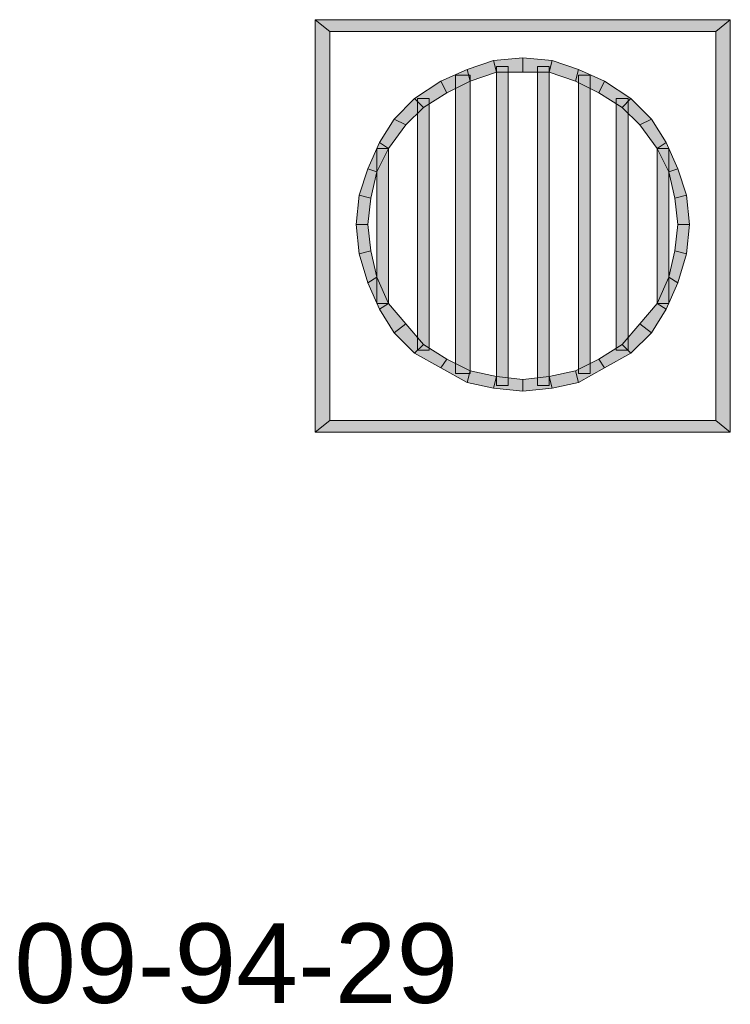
# Model space of a CAD drawing. Header units: millimetres. Extents: x 11 to 308, y -2333 to 36.
# Tile 15 of 85: x 210 to 231, y -2008 to -1980. Entities that reach past the tile are written whole.
import ezdxf

# ---------------------------------------------------------------- set-up
doc = ezdxf.new("R2010")
doc.units = ezdxf.units.MM
doc.layers.add('DGE_DATOS', color=7, linetype='Continuous', lineweight=0)
doc.layers.add('DGE_SIMBOLOS', color=7, linetype='Continuous', lineweight=0)
doc.styles.add('DGE_ARIAL', font='arial.ttf')

# ---------------------------------------------------------------- blocks, each defined once
blk = doc.blocks.new('DGE_09_94_29')
at = {"layer": 'DGE_SIMBOLOS', "true_color": 0x000000}
for points in [[(5.743, 5.457), (-5.856, 5.118), (-6.279, 5.457), (5.743, 5.457)], [(-5.856, 5.118), (-6.279, 5.457), (-5.856, -6.143), (-5.856, 5.118)], [(-6.279, 5.457), (-5.856, -6.143), (-6.279, -6.481), (-6.279, 5.457)], [(5.32, 5.118), (5.743, 5.457), (-5.856, 5.118), (5.32, 5.118)], [(5.743, -6.481), (5.32, 5.118), (5.743, 5.457), (5.743, -6.481)], [(5.32, -6.143), (5.743, -6.481), (5.32, 5.118), (5.32, -6.143)], [(-0.268, 4.356), (-0.268, 3.933), (-1.115, 4.271), (-0.268, 4.356)], [(0.579, 4.271), (0.494, 3.933), (-0.268, 4.356), (0.579, 4.271)], [(0.494, 3.933), (-0.268, 4.356), (-0.268, 3.933), (0.494, 3.933)], [(-1.877, 4.017), (-1.792, 3.679), (-2.639, 3.679), (-1.877, 4.017)], [(-1.115, 4.271), (-1.03, 3.933), (-1.877, 4.017), (-1.115, 4.271)], [(-1.03, 3.933), (-1.877, 4.017), (-1.792, 3.679), (-1.03, 3.933)], [(-0.268, 3.933), (-1.115, 4.271), (-1.03, 3.933), (-0.268, 3.933)], [(-1.03, -5.127), (-0.691, -5.127), (-1.03, 4.102), (-1.03, -5.127)], [(-0.691, -5.127), (-1.03, 4.102), (-0.691, 4.102), (-0.691, -5.127)], [(0.155, -5.127), (0.494, -5.127), (0.155, 4.102), (0.155, -5.127)], [(0.494, -5.127), (0.155, 4.102), (0.494, 4.102), (0.494, -5.127)], [(1.256, 3.679), (0.579, 4.271), (0.494, 3.933), (1.256, 3.679)], [(1.341, 4.017), (1.256, 3.679), (0.579, 4.271), (1.341, 4.017)], [(1.933, 3.34), (1.341, 4.017), (1.256, 3.679), (1.933, 3.34)], [(2.103, 3.679), (1.933, 3.34), (1.341, 4.017), (2.103, 3.679)], [(-2.215, -4.788), (-1.792, -4.788), (-2.215, 3.848), (-2.215, -4.788)], [(-1.792, -4.788), (-2.215, 3.848), (-1.792, 3.848), (-1.792, -4.788)], [(1.341, -4.788), (1.679, -4.788), (1.341, 3.848), (1.341, -4.788)], [(1.679, -4.788), (1.341, 3.848), (1.679, 3.848), (1.679, -4.788)], [(-2.639, 3.679), (-2.469, 3.34), (-3.401, 3.171), (-2.639, 3.679)], [(-1.792, 3.679), (-2.639, 3.679), (-2.469, 3.34), (-1.792, 3.679)], [(2.611, 2.917), (2.103, 3.679), (1.933, 3.34), (2.611, 2.917)], [(2.865, 3.171), (2.611, 2.917), (2.103, 3.679), (2.865, 3.171)], [(-3.401, 3.171), (-3.147, 2.917), (-3.993, 2.578), (-3.401, 3.171)], [(-2.469, 3.34), (-3.401, 3.171), (-3.147, 2.917), (-2.469, 3.34)], [(-3.316, -4.111), (-2.977, -4.111), (-3.316, 3.171), (-3.316, -4.111)], [(-2.977, -4.111), (-3.316, 3.171), (-2.977, 3.171), (-2.977, -4.111)], [(3.119, 2.409), (2.865, 3.171), (2.611, 2.917), (3.119, 2.409)], [(3.457, 2.578), (3.119, 2.409), (2.865, 3.171), (3.457, 2.578)], [(-3.147, 2.917), (-3.993, 2.578), (-3.655, 2.409), (-3.147, 2.917)], [(2.441, -4.111), (2.78, -4.111), (2.441, 3.086), (2.441, -4.111)], [(2.78, -4.111), (2.441, 3.086), (2.78, 3.086), (2.78, -4.111)], [(-3.993, 2.578), (-3.655, 2.409), (-4.417, 1.901), (-3.993, 2.578)], [(3.627, 1.731), (3.457, 2.578), (3.119, 2.409), (3.627, 1.731)], [(3.881, 1.901), (3.627, 1.731), (3.457, 2.578), (3.881, 1.901)], [(-3.655, 2.409), (-4.417, 1.901), (-4.163, 1.731), (-3.655, 2.409)], [(-4.417, 1.901), (-4.163, 1.731), (-4.755, 1.139), (-4.417, 1.901)], [(-4.163, 1.731), (-4.755, 1.139), (-4.501, 1.054), (-4.163, 1.731)], [(-4.501, -2.756), (-4.163, -2.756), (-4.501, 1.731), (-4.501, -2.756)], [(-4.163, -2.756), (-4.501, 1.731), (-4.163, 1.731), (-4.163, -2.756)], [(3.965, 1.054), (3.881, 1.901), (3.627, 1.731), (3.965, 1.054)], [(3.627, -2.756), (3.965, -2.756), (3.627, 1.731), (3.627, -2.756)], [(3.965, -2.756), (3.627, 1.731), (3.965, 1.731), (3.965, -2.756)], [(4.219, 1.139), (3.965, 1.054), (3.881, 1.901), (4.219, 1.139)], [(-4.755, 1.139), (-4.501, 1.054), (-5.009, 0.377), (-4.755, 1.139)], [(-4.501, 1.054), (-5.009, 0.377), (-4.671, 0.292), (-4.501, 1.054)], [(4.135, 0.292), (4.219, 1.139), (3.965, 1.054), (4.135, 0.292)], [(4.473, 0.377), (4.135, 0.292), (4.219, 1.139), (4.473, 0.377)], [(-5.009, 0.377), (-4.671, 0.292), (-5.094, -0.47), (-5.009, 0.377)], [(-4.671, 0.292), (-5.094, -0.47), (-4.755, -0.47), (-4.671, 0.292)], [(4.219, -0.47), (4.473, 0.377), (4.135, 0.292), (4.219, -0.47)], [(4.558, -0.47), (4.219, -0.47), (4.473, 0.377), (4.558, -0.47)], [(-5.094, -0.47), (-4.755, -0.47), (-5.009, -1.317), (-5.094, -0.47)], [(-4.755, -0.47), (-5.009, -1.317), (-4.671, -1.232), (-4.755, -0.47)], [(4.473, -1.317), (4.135, -1.232), (4.558, -0.47), (4.473, -1.317)], [(4.135, -1.232), (4.558, -0.47), (4.219, -0.47), (4.135, -1.232)], [(-5.009, -1.317), (-4.671, -1.232), (-4.755, -2.163), (-5.009, -1.317)], [(-4.671, -1.232), (-4.755, -2.163), (-4.501, -1.994), (-4.671, -1.232)], [(3.965, -1.994), (4.473, -1.317), (4.135, -1.232), (3.965, -1.994)], [(4.219, -2.163), (3.965, -1.994), (4.473, -1.317), (4.219, -2.163)], [(-4.755, -2.163), (-4.501, -1.994), (-4.417, -2.925), (-4.755, -2.163)], [(-4.501, -1.994), (-4.417, -2.925), (-4.163, -2.756), (-4.501, -1.994)], [(3.627, -2.756), (4.219, -2.163), (3.965, -1.994), (3.627, -2.756)], [(3.881, -2.925), (3.627, -2.756), (4.219, -2.163), (3.881, -2.925)], [(-4.417, -2.925), (-4.163, -2.756), (-3.993, -3.603), (-4.417, -2.925)], [(-4.163, -2.756), (-3.993, -3.603), (-3.655, -3.349), (-4.163, -2.756)], [(3.119, -3.349), (3.881, -2.925), (3.627, -2.756), (3.119, -3.349)], [(3.457, -3.603), (3.119, -3.349), (3.881, -2.925), (3.457, -3.603)], [(-3.993, -3.603), (-3.655, -3.349), (-3.401, -4.195), (-3.993, -3.603)], [(-3.655, -3.349), (-3.401, -4.195), (-3.147, -3.941), (-3.655, -3.349)], [(2.611, -3.941), (3.457, -3.603), (3.119, -3.349), (2.611, -3.941)], [(2.865, -4.195), (2.611, -3.941), (3.457, -3.603), (2.865, -4.195)], [(-3.401, -4.195), (-3.147, -3.941), (-2.639, -4.619), (-3.401, -4.195)], [(-3.147, -3.941), (-2.639, -4.619), (-2.469, -4.365), (-3.147, -3.941)], [(1.933, -4.365), (2.865, -4.195), (2.611, -3.941), (1.933, -4.365)], [(2.103, -4.619), (1.933, -4.365), (2.865, -4.195), (2.103, -4.619)], [(-2.639, -4.619), (-2.469, -4.365), (-1.877, -5.042), (-2.639, -4.619)], [(-2.469, -4.365), (-1.877, -5.042), (-1.792, -4.703), (-2.469, -4.365)], [(1.256, -4.703), (2.103, -4.619), (1.933, -4.365), (1.256, -4.703)], [(-1.877, -5.042), (-1.792, -4.703), (-1.115, -5.211), (-1.877, -5.042)], [(-1.792, -4.703), (-1.115, -5.211), (-1.03, -4.873), (-1.792, -4.703)], [(0.494, -4.873), (1.341, -5.042), (1.256, -4.703), (0.494, -4.873)], [(1.341, -5.042), (1.256, -4.703), (2.103, -4.619), (1.341, -5.042)], [(-1.115, -5.211), (-1.03, -4.873), (-0.268, -5.296), (-1.115, -5.211)], [(-1.03, -4.873), (-0.268, -5.296), (-0.268, -4.957), (-1.03, -4.873)], [(-0.268, -4.957), (0.579, -5.211), (0.494, -4.873), (-0.268, -4.957)], [(-0.268, -5.296), (-0.268, -4.957), (0.579, -5.211), (-0.268, -5.296)], [(0.579, -5.211), (0.494, -4.873), (1.341, -5.042), (0.579, -5.211)], [(-5.856, -6.143), (-6.279, -6.481), (5.32, -6.143), (-5.856, -6.143)], [(-6.279, -6.481), (5.32, -6.143), (5.743, -6.481), (-6.279, -6.481)]]:
    blk.add_hatch(color=18, dxfattribs=at).paths.add_polyline_path(points, flags=0)
at = {"layer": 'DGE_SIMBOLOS', "color": 18, "lineweight": 9, "true_color": 0x000000}
for points in [[(5.32, 5.118), (-5.856, 5.118), (-6.279, 5.457), (5.743, 5.457), (5.32, 5.118)], [(-5.856, 5.118), (-5.856, -6.143), (-6.279, -6.481), (-6.279, 5.457), (-5.856, 5.118)], [(5.32, -6.143), (5.32, 5.118), (5.743, 5.457), (5.743, -6.481), (5.32, -6.143)], [(-0.268, 4.356), (-1.115, 4.271), (-1.03, 3.933), (-0.268, 3.933), (-0.268, 4.356)], [(0.579, 4.271), (-0.268, 4.356), (-0.268, 3.933), (0.494, 3.933), (0.579, 4.271)], [(-1.877, 4.017), (-2.639, 3.679), (-2.469, 3.34), (-1.792, 3.679), (-1.877, 4.017)], [(-1.115, 4.271), (-1.877, 4.017), (-1.792, 3.679), (-1.03, 3.933), (-1.115, 4.271)], [(-1.03, -5.127), (-1.03, 4.102), (-0.691, 4.102), (-0.691, -5.127), (-1.03, -5.127)], [(0.155, -5.127), (0.155, 4.102), (0.494, 4.102), (0.494, -5.127), (0.155, -5.127)], [(1.341, 4.017), (0.579, 4.271), (0.494, 3.933), (1.256, 3.679), (1.341, 4.017)], [(2.103, 3.679), (1.341, 4.017), (1.256, 3.679), (1.933, 3.34), (2.103, 3.679)], [(-2.215, -4.788), (-2.215, 3.848), (-1.792, 3.848), (-1.792, -4.788), (-2.215, -4.788)], [(1.341, -4.788), (1.341, 3.848), (1.679, 3.848), (1.679, -4.788), (1.341, -4.788)], [(-2.639, 3.679), (-3.401, 3.171), (-3.147, 2.917), (-2.469, 3.34), (-2.639, 3.679)], [(2.865, 3.171), (2.103, 3.679), (1.933, 3.34), (2.611, 2.917), (2.865, 3.171)], [(-3.401, 3.171), (-3.993, 2.578), (-3.655, 2.409), (-3.147, 2.917), (-3.401, 3.171)], [(-3.316, -4.111), (-3.316, 3.171), (-2.977, 3.171), (-2.977, -4.111), (-3.316, -4.111)], [(2.441, -4.111), (2.441, 3.171), (2.78, 3.171), (2.78, -4.111), (2.441, -4.111)], [(3.457, 2.578), (2.865, 3.171), (2.611, 2.917), (3.119, 2.409), (3.457, 2.578)], [(-3.993, 2.578), (-4.417, 1.901), (-4.163, 1.731), (-3.655, 2.409), (-3.993, 2.578)], [(3.881, 1.901), (3.457, 2.578), (3.119, 2.409), (3.627, 1.731), (3.881, 1.901)], [(-4.417, 1.901), (-4.755, 1.139), (-4.501, 1.054), (-4.163, 1.731), (-4.417, 1.901)], [(-4.501, -2.756), (-4.501, 1.731), (-4.163, 1.731), (-4.163, -2.756), (-4.501, -2.756)], [(4.219, 1.139), (3.881, 1.901), (3.627, 1.731), (3.965, 1.054), (4.219, 1.139)], [(3.627, -2.756), (3.627, 1.731), (3.965, 1.731), (3.965, -2.756), (3.627, -2.756)], [(-4.755, 1.139), (-5.009, 0.377), (-4.671, 0.292), (-4.501, 1.054), (-4.755, 1.139)], [(4.473, 0.377), (4.219, 1.139), (3.965, 1.054), (4.135, 0.292), (4.473, 0.377)], [(-5.009, 0.377), (-5.094, -0.47), (-4.755, -0.47), (-4.671, 0.292), (-5.009, 0.377)], [(4.558, -0.47), (4.473, 0.377), (4.135, 0.292), (4.219, -0.47), (4.558, -0.47)], [(-5.094, -0.47), (-5.009, -1.317), (-4.671, -1.232), (-4.755, -0.47), (-5.094, -0.47)], [(4.473, -1.317), (4.558, -0.47), (4.219, -0.47), (4.135, -1.232), (4.473, -1.317)], [(-5.009, -1.317), (-4.755, -2.163), (-4.501, -1.994), (-4.671, -1.232), (-5.009, -1.317)], [(4.219, -2.163), (4.473, -1.317), (4.135, -1.232), (3.965, -1.994), (4.219, -2.163)], [(-4.755, -2.163), (-4.417, -2.925), (-4.163, -2.756), (-4.501, -1.994), (-4.755, -2.163)], [(3.881, -2.925), (4.219, -2.163), (3.965, -1.994), (3.627, -2.756), (3.881, -2.925)], [(-4.417, -2.925), (-3.993, -3.603), (-3.655, -3.349), (-4.163, -2.756), (-4.417, -2.925)], [(3.457, -3.603), (3.881, -2.925), (3.627, -2.756), (3.119, -3.349), (3.457, -3.603)], [(-3.993, -3.603), (-3.401, -4.195), (-3.147, -3.941), (-3.655, -3.349), (-3.993, -3.603)], [(2.865, -4.195), (3.457, -3.603), (3.119, -3.349), (2.611, -3.941), (2.865, -4.195)], [(-3.401, -4.195), (-2.639, -4.619), (-2.469, -4.365), (-3.147, -3.941), (-3.401, -4.195)], [(2.103, -4.619), (2.865, -4.195), (2.611, -3.941), (1.933, -4.365), (2.103, -4.619)], [(-2.639, -4.619), (-1.877, -5.042), (-1.792, -4.703), (-2.469, -4.365), (-2.639, -4.619)], [(1.341, -5.042), (2.103, -4.619), (1.933, -4.365), (1.256, -4.703), (1.341, -5.042)], [(-1.877, -5.042), (-1.115, -5.211), (-1.03, -4.873), (-1.792, -4.703), (-1.877, -5.042)], [(0.579, -5.211), (1.341, -5.042), (1.256, -4.703), (0.494, -4.873), (0.579, -5.211)], [(-1.115, -5.211), (-0.268, -5.296), (-0.268, -4.957), (-1.03, -4.873), (-1.115, -5.211)], [(-0.268, -5.296), (0.579, -5.211), (0.494, -4.873), (-0.268, -4.957), (-0.268, -5.296)], [(-5.856, -6.143), (5.32, -6.143), (5.743, -6.481), (-6.279, -6.481), (-5.856, -6.143)]]:
    blk.add_lwpolyline(points, close=True, dxfattribs=at)

msp = doc.modelspace()

# ---------------------------------------------------------------- block references
msp.add_blockref('DGE_09_94_29', (225, -1985))

# ---------------------------------------------------------------- texts
at = {"layer": 'DGE_DATOS', "style": 'DGE_ARIAL'}
msp.add_text('09-94-29', height=2.3, dxfattribs=at).set_placement((210, -2008))

doc.saveas('drawing.dxf')
